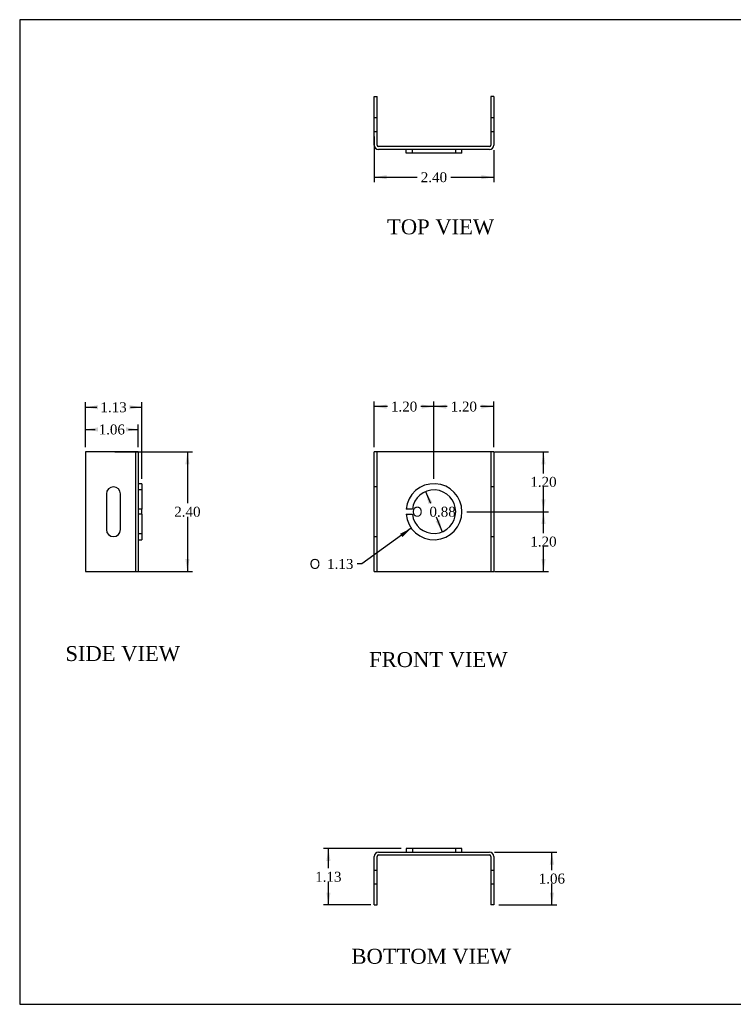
# Model space of a CAD drawing. Header units: inches. Extents: x 0.2 to 29.9, y -0.1 to 19.9.
# Tile 1 of 3: x 0.2 to 14.5, y 0.1 to 19.9. Entities that reach past the tile are written whole.
import ezdxf
from ezdxf.enums import TextEntityAlignment as Align
from ezdxf.lldxf.tags import DXFTag

# ---------------------------------------------------------------- set-up
doc = ezdxf.new("R2010")
doc.units = ezdxf.units.IN
doc.header["$MEASUREMENT"] = 0
doc.layers.add('COM55556-1', color=7, linetype='Continuous')
doc.layers.add('Default', color=7, linetype='Continuous')
doc.styles.add('SEACAD_Solid_Edge_ANSI1_Symbols', font='txt')
doc.styles.add('SEACAD_Times_New_Roman', font='times.ttf')
tags = doc.linetypes.add('HIDDEN2', pattern=[0.1875, 0.125, -0.0625]).pattern_tags.tags
tags[6:7] = [DXFTag(74, 4), DXFTag(75, 0), DXFTag(340, '0'), DXFTag(46, 0.0), DXFTag(50, 0.0), DXFTag(44, 0.0), DXFTag(45, 0.0)]
tags[4:5] = [DXFTag(74, 4), DXFTag(75, 0), DXFTag(340, '0'), DXFTag(46, 0.0), DXFTag(50, 0.0), DXFTag(44, 0.0), DXFTag(45, 0.0)]
doc.dimstyles.new('HAMMOND_(STH_-_42x28)', dxfattribs={"dimtxt": 0.2, "dimasz": 0.25, "dimexe": 0.1, "dimexo": 0.1, "dimgap": 0.05, "dimtad": 0, "dimtih": 1, "dimtoh": 1, "dimzin": 0, "dimdsep": 46, "dimtxsty": 'SEACAD_Times_New_Roman', "dimblk1": '_SE_FILLED', "dimblk2": '_SE_FILLED', "dimsah": 1, "dimcen": 0.1, "dimadec": 0, "dimazin": 0, "dimtfac": 0.8, "dimtofl": 0, "dimtmove": 0, "dimatfit": 3, "dimfxl": 1, "dimtolj": 1, "dimtzin": 0, "dimarcsym": 0})

# ---------------------------------------------------------------- blocks, each defined once
blk = doc.blocks.new('SE')
at = {"layer": 'COM55556-1', "color": 7, "linetype": 'Continuous'}
for p, q in [((7.295, 8.807), (7.295, 11.207)), ((7.381, 11.207), (7.295, 11.207)), ((9.609, 11.207), (7.381, 11.207)), ((9.695, 11.207), (9.609, 11.207)), ((9.695, 11.207), (9.695, 8.807)), ((8.061, 10.057), (7.935, 10.057)), ((7.935, 9.957), (8.061, 9.957)), ((7.295, 8.807), (7.381, 8.807)), ((7.381, 8.807), (9.609, 8.807)), ((9.609, 8.807), (9.695, 8.807))]:
    blk.add_line(p, q, dxfattribs=at)
at = {"layer": 'COM55556-1', "color": 7, "linetype": 'HIDDEN2'}
for p, q in [((7.352, 8.807), (7.352, 11.207)), ((9.638, 11.207), (9.638, 8.807)), ((7.352, 10.507), (7.295, 10.507)), ((9.695, 10.507), (9.638, 10.507)), ((7.295, 9.507), (7.352, 9.507)), ((9.638, 9.507), (9.695, 9.507))]:
    blk.add_line(p, q, dxfattribs=at)
at = {"layer": 'COM55556-1', "color": 7, "linetype": 'Continuous'}
for radius, start, end in [(0.563, 185.0997, 174.9003), (0.437, 186.5624, 173.4376)]:
    blk.add_arc((8.495, 10.007), radius, start, end, dxfattribs=at)
blk = doc.blocks.new('SE1')
at = {"layer": 'COM55556-1', "color": 7, "linetype": 'Continuous'}
for p, q in [((7.295, 17.37), (7.295, 18.346)), ((7.295, 18.346), (7.352, 18.346)), ((7.352, 17.37), (7.352, 18.346)), ((9.638, 18.346), (9.638, 17.37)), ((9.695, 18.346), (9.638, 18.346)), ((9.695, 18.346), (9.695, 17.37)), ((9.609, 17.341), (7.381, 17.341)), ((9.609, 17.284), (7.381, 17.284)), ((7.935, 17.212), (7.935, 17.284)), ((9.058, 17.212), (7.935, 17.212)), ((9.058, 17.212), (9.058, 17.284))]:
    blk.add_line(p, q, dxfattribs=at)
at = {"layer": 'COM55556-1', "color": 7, "linetype": 'HIDDEN2'}
for p, q in [((7.295, 17.924), (7.352, 17.924)), ((9.638, 17.924), (9.695, 17.924)), ((7.295, 17.643), (7.352, 17.643)), ((9.638, 17.643), (9.695, 17.643)), ((8.061, 17.212), (8.061, 17.284)), ((8.933, 17.212), (8.933, 17.284))]:
    blk.add_line(p, q, dxfattribs=at)
at = {"layer": 'COM55556-1', "color": 7, "linetype": 'Continuous'}
for centre, radius, start, end in [((7.381, 17.37), 0.086, 180, 270), ((7.381, 17.37), 0.029, 180, 270), ((9.609, 17.37), 0.029, 270, 360), ((9.609, 17.37), 0.086, 270, 360)]:
    blk.add_arc(centre, radius, start, end, dxfattribs=at)
blk = doc.blocks.new('SE2')
at = {"layer": 'COM55556-1', "color": 7, "linetype": 'Continuous'}
for p, q in [((7.381, 3.168), (9.609, 3.168)), ((9.058, 3.24), (7.935, 3.24)), ((7.935, 3.24), (7.935, 3.168)), ((9.058, 3.168), (9.058, 3.24)), ((7.295, 2.106), (7.295, 3.082)), ((7.352, 2.106), (7.352, 3.082)), ((7.381, 3.111), (9.609, 3.111)), ((9.638, 3.082), (9.638, 2.106)), ((9.695, 3.082), (9.695, 2.106)), ((7.295, 2.106), (7.352, 2.106)), ((9.695, 2.106), (9.638, 2.106))]:
    blk.add_line(p, q, dxfattribs=at)
at = {"layer": 'COM55556-1', "color": 7, "linetype": 'HIDDEN2'}
for p, q in [((8.061, 3.24), (8.061, 3.168)), ((8.933, 3.168), (8.933, 3.24)), ((7.295, 2.809), (7.352, 2.809)), ((9.638, 2.809), (9.695, 2.809)), ((7.295, 2.528), (7.352, 2.528)), ((9.638, 2.528), (9.695, 2.528))]:
    blk.add_line(p, q, dxfattribs=at)
at = {"layer": 'COM55556-1', "color": 7, "linetype": 'Continuous'}
for centre, radius, start, end in [((7.381, 3.082), 0.086, 90, 180), ((9.609, 3.082), 0.086, 0, 90), ((7.381, 3.082), 0.029, 90, 180), ((9.609, 3.082), 0.029, 0, 90)]:
    blk.add_arc(centre, radius, start, end, dxfattribs=at)
blk = doc.blocks.new('SE3')
at = {"layer": 'COM55556-1', "color": 7, "linetype": 'Continuous'}
for p, q in [((2.469, 11.207), (1.493, 11.207)), ((1.493, 11.207), (1.493, 8.807)), ((2.555, 11.207), (2.469, 11.207)), ((2.555, 11.207), (2.555, 8.807)), ((2.627, 10.569), (2.555, 10.569)), ((2.627, 10.569), (2.627, 10.057)), ((1.915, 10.366), (1.915, 9.647)), ((2.196, 9.647), (2.196, 10.366)), ((2.627, 10.057), (2.555, 10.057)), ((2.627, 9.957), (2.555, 9.957)), ((2.627, 9.957), (2.627, 10.057)), ((2.627, 9.957), (2.627, 9.444)), ((2.555, 9.444), (2.627, 9.444)), ((1.493, 8.807), (2.469, 8.807)), ((2.469, 8.807), (2.555, 8.807))]:
    blk.add_line(p, q, dxfattribs=at)
at = {"layer": 'COM55556-1', "color": 7, "linetype": 'HIDDEN2'}
for p, q in [((2.498, 11.207), (2.498, 8.807)), ((2.627, 10.444), (2.555, 10.444)), ((2.555, 9.569), (2.627, 9.569))]:
    blk.add_line(p, q, dxfattribs=at)
at = {"layer": 'COM55556-1', "color": 7, "linetype": 'Continuous'}
for centre, start, end in [((2.055, 10.366), 0, 180), ((2.055, 9.647), 180, 0)]:
    blk.add_arc(centre, 0.141, start, end, dxfattribs=at)
blk = doc.blocks.new('DMBLK7604')
at = {"layer": 'Default', "linetype": 'Continuous', "transparency": 16777216}
for points in [[(10.737, 9.757), (10.695, 10.007), (10.654, 9.757)], [(10.737, 9.057), (10.654, 9.057), (10.695, 8.807)]]:
    blk.add_hatch(color=7, dxfattribs=at).paths.add_polyline_path(points)
at = {"layer": 'Default', "color": 7, "linetype": 'Continuous', "transparency": 16777216}
for p, q in [((9.158, 10.007), (10.795, 10.007)), ((10.695, 9.577), (10.695, 10.007)), ((10.695, 8.807), (10.695, 9.307)), ((9.709, 8.807), (10.795, 8.807))]:
    blk.add_line(p, q, dxfattribs=at)
at = {"layer": 'Default', "color": 7, "linetype": 'Continuous', "transparency": 16777216, "style": 'SEACAD_Times_New_Roman'}
blk.add_text('1.20', height=0.2, dxfattribs=at).set_placement((10.43, 9.507), align=Align.TOP_LEFT)
blk = doc.blocks.new('_SE_FILLED')
at = {"color": 0}
blk.add_line((0, 0), (-1, 0), dxfattribs=at)
blk.add_solid([(0, 0), (-1, -0.1665), (-1, 0.1665), (0, 0)], dxfattribs=at)
blk = doc.blocks.new('DMBLK7605')
at = {"layer": 'Default', "linetype": 'Continuous', "transparency": 16777216}
for points in [[(10.737, 10.957), (10.695, 11.207), (10.654, 10.957)], [(10.737, 10.257), (10.654, 10.257), (10.695, 10.007)]]:
    blk.add_hatch(color=7, dxfattribs=at).paths.add_polyline_path(points)
at = {"layer": 'Default', "color": 7, "linetype": 'Continuous', "transparency": 16777216}
for p, q in [((9.709, 11.207), (10.795, 11.207)), ((10.695, 10.777), (10.695, 11.207)), ((10.695, 10.007), (10.695, 10.507)), ((9.158, 10.007), (10.795, 10.007))]:
    blk.add_line(p, q, dxfattribs=at)
at = {"layer": 'Default', "color": 7, "linetype": 'Continuous', "transparency": 16777216, "style": 'SEACAD_Times_New_Roman'}
blk.add_text('1.20', height=0.2, dxfattribs=at).set_placement((10.43, 10.707), align=Align.TOP_LEFT)
blk = doc.blocks.new('DMBLK7606')
at = {"layer": 'Default', "linetype": 'Continuous', "transparency": 16777216}
for points in [[(8.745, 12.161), (8.495, 12.119), (8.745, 12.077)], [(9.445, 12.161), (9.445, 12.077), (9.695, 12.119)]]:
    blk.add_hatch(color=7, dxfattribs=at).paths.add_polyline_path(points)
at = {"layer": 'Default', "color": 7, "linetype": 'Continuous', "transparency": 16777216}
for p, q in [((8.495, 10.669), (8.495, 12.219)), ((8.76, 12.119), (8.495, 12.119)), ((9.695, 12.119), (9.431, 12.119)), ((9.695, 11.307), (9.695, 12.219))]:
    blk.add_line(p, q, dxfattribs=at)
at = {"layer": 'Default', "color": 7, "linetype": 'Continuous', "transparency": 16777216, "style": 'SEACAD_Times_New_Roman'}
blk.add_text('1.20', height=0.2, dxfattribs=at).set_placement((8.83, 12.219), align=Align.TOP_LEFT)
blk = doc.blocks.new('DMBLK7607')
at = {"layer": 'Default', "linetype": 'Continuous', "transparency": 16777216}
for points in [[(7.545, 12.161), (7.295, 12.119), (7.545, 12.077)], [(8.245, 12.161), (8.245, 12.077), (8.495, 12.119)]]:
    blk.add_hatch(color=7, dxfattribs=at).paths.add_polyline_path(points)
at = {"layer": 'Default', "color": 7, "linetype": 'Continuous', "transparency": 16777216}
for p, q in [((7.295, 11.307), (7.295, 12.219)), ((7.56, 12.119), (7.295, 12.119)), ((8.495, 12.119), (8.231, 12.119)), ((8.495, 10.669), (8.495, 12.219))]:
    blk.add_line(p, q, dxfattribs=at)
at = {"layer": 'Default', "color": 7, "linetype": 'Continuous', "transparency": 16777216, "style": 'SEACAD_Times_New_Roman'}
blk.add_text('1.20', height=0.2, dxfattribs=at).set_placement((7.63, 12.219), align=Align.TOP_LEFT)
blk = doc.blocks.new('DMBLK7608')
at = {"layer": 'Default', "linetype": 'Continuous', "transparency": 16777216}
for points in [[(3.584, 10.957), (3.542, 11.207), (3.5, 10.957)], [(3.584, 9.057), (3.5, 9.057), (3.542, 8.807)]]:
    blk.add_hatch(color=7, dxfattribs=at).paths.add_polyline_path(points)
at = {"layer": 'Default', "color": 7, "linetype": 'Continuous', "transparency": 16777216}
for p, q in [((2.081, 11.207), (3.642, 11.207)), ((3.542, 11.207), (3.542, 10.177)), ((3.542, 9.907), (3.542, 8.807)), ((2.081, 8.807), (3.642, 8.807))]:
    blk.add_line(p, q, dxfattribs=at)
at = {"layer": 'Default', "color": 7, "linetype": 'Continuous', "transparency": 16777216, "style": 'SEACAD_Times_New_Roman'}
blk.add_text('2.40', height=0.2, dxfattribs=at).set_placement((3.277, 10.107), align=Align.TOP_LEFT)
blk = doc.blocks.new('DMBLK7609')
at = {"layer": 'Default', "linetype": 'Continuous', "transparency": 16777216}
for points in [[(7.545, 16.686), (7.545, 16.769), (7.295, 16.727)], [(9.445, 16.686), (9.695, 16.727), (9.445, 16.769)]]:
    blk.add_hatch(color=7, dxfattribs=at).paths.add_polyline_path(points)
at = {"layer": 'Default', "color": 7, "linetype": 'Continuous', "transparency": 16777216}
for p, q in [((7.295, 17.543), (7.295, 16.627)), ((9.695, 17.27), (9.695, 16.627)), ((7.295, 16.727), (8.16, 16.727)), ((8.831, 16.727), (9.695, 16.727))]:
    blk.add_line(p, q, dxfattribs=at)
at = {"layer": 'Default', "color": 7, "linetype": 'Continuous', "transparency": 16777216, "style": 'SEACAD_Times_New_Roman'}
blk.add_text('2.40', height=0.2, dxfattribs=at).set_placement((8.23, 16.827), align=Align.TOP_LEFT)
blk = doc.blocks.new('DMBLK7610')
at = {"layer": 'Default', "linetype": 'Continuous', "transparency": 16777216}
for points in [[(10.906, 2.918), (10.864, 3.168), (10.822, 2.918)], [(10.906, 2.356), (10.822, 2.356), (10.864, 2.106)]]:
    blk.add_hatch(color=7, dxfattribs=at).paths.add_polyline_path(points)
at = {"layer": 'Default', "color": 7, "linetype": 'Continuous', "transparency": 16777216}
for p, q in [((9.709, 3.168), (10.964, 3.168)), ((10.864, 2.807), (10.864, 3.168)), ((10.864, 2.106), (10.864, 2.537)), ((9.795, 2.106), (10.964, 2.106))]:
    blk.add_line(p, q, dxfattribs=at)
at = {"layer": 'Default', "color": 7, "linetype": 'Continuous', "transparency": 16777216, "style": 'SEACAD_Times_New_Roman'}
blk.add_text('1.06', height=0.2, dxfattribs=at).set_placement((10.599, 2.737), align=Align.TOP_LEFT)
blk = doc.blocks.new('DMBLK7611')
at = {"layer": 'Default', "linetype": 'Continuous', "transparency": 16777216}
for points in [[(6.333, 2.99), (6.416, 2.99), (6.375, 3.24)], [(6.333, 2.356), (6.375, 2.106), (6.416, 2.356)]]:
    blk.add_hatch(color=7, dxfattribs=at).paths.add_polyline_path(points)
at = {"layer": 'Default', "color": 7, "linetype": 'Continuous', "transparency": 16777216}
for p, q in [((7.835, 3.24), (6.275, 3.24)), ((6.375, 2.843), (6.375, 3.24)), ((6.375, 2.106), (6.375, 2.573)), ((7.224, 2.106), (6.275, 2.106))]:
    blk.add_line(p, q, dxfattribs=at)
at = {"layer": 'Default', "color": 7, "linetype": 'Continuous', "transparency": 16777216, "style": 'SEACAD_Times_New_Roman'}
blk.add_text('1.13', height=0.2, dxfattribs=at).set_placement((6.109, 2.773), align=Align.TOP_LEFT)
blk = doc.blocks.new('DMBLK7612')
at = {"layer": 'Default', "linetype": 'Continuous', "transparency": 16777216}
for points in [[(1.743, 11.701), (1.493, 11.659), (1.743, 11.618)], [(2.305, 11.701), (2.305, 11.618), (2.555, 11.659)]]:
    blk.add_hatch(color=7, dxfattribs=at).paths.add_polyline_path(points)
at = {"layer": 'Default', "color": 7, "linetype": 'Continuous', "transparency": 16777216}
for p, q in [((1.493, 11.307), (1.493, 11.759)), ((2.555, 11.307), (2.555, 11.759)), ((1.493, 11.659), (1.688, 11.659)), ((2.359, 11.659), (2.555, 11.659))]:
    blk.add_line(p, q, dxfattribs=at)
at = {"layer": 'Default', "color": 7, "linetype": 'Continuous', "transparency": 16777216, "style": 'SEACAD_Times_New_Roman'}
blk.add_text('1.06', height=0.2, dxfattribs=at).set_placement((1.758, 11.759), align=Align.TOP_LEFT)
blk = doc.blocks.new('DMBLK7613')
at = {"layer": 'Default', "linetype": 'Continuous', "transparency": 16777216}
for points in [[(1.743, 12.147), (1.493, 12.106), (1.743, 12.064)], [(2.377, 12.147), (2.377, 12.064), (2.627, 12.106)]]:
    blk.add_hatch(color=7, dxfattribs=at).paths.add_polyline_path(points)
at = {"layer": 'Default', "color": 7, "linetype": 'Continuous', "transparency": 16777216}
for p, q in [((1.493, 11.307), (1.493, 12.206)), ((1.493, 12.106), (1.724, 12.106)), ((2.395, 12.106), (2.627, 12.106)), ((2.627, 10.669), (2.627, 12.206))]:
    blk.add_line(p, q, dxfattribs=at)
at = {"layer": 'Default', "color": 7, "linetype": 'Continuous', "transparency": 16777216, "style": 'SEACAD_Times_New_Roman'}
blk.add_text('1.13', height=0.2, dxfattribs=at).set_placement((1.794, 12.206), align=Align.TOP_LEFT)
blk = doc.blocks.new('DMBLK7618')
at = {"layer": 'Default', "linetype": 'Continuous', "transparency": 16777216}
blk.add_hatch(color=7, dxfattribs=at).paths.add_polyline_path([(7.862, 9.496), (8.04, 9.677), (7.813, 9.563)])
at = {"layer": 'Default', "color": 7, "linetype": 'Continuous', "transparency": 16777216}
for p, q in [((8.04, 9.677), (7.049, 8.958)), ((7.049, 8.958), (6.949, 8.958))]:
    blk.add_line(p, q, dxfattribs=at)
for s, style, p in [('O', 'SEACAD_Solid_Edge_ANSI1_Symbols', (6, 9.058)), ('1.13', 'SEACAD_Times_New_Roman', (6.348, 9.058))]:
    blk.add_text(s, height=0.2, dxfattribs=dict(at, style=style)).set_placement(p, align=Align.TOP_LEFT)
blk = doc.blocks.new('DMBLK7619')
at = {"layer": 'Default', "linetype": 'Continuous', "transparency": 16777216}
for points in [[(8.462, 10.196), (8.328, 10.411), (8.385, 10.164)], [(8.605, 9.85), (8.528, 9.818), (8.662, 9.603)]]:
    blk.add_hatch(color=7, dxfattribs=at).paths.add_polyline_path(points)
at = {"layer": 'Default', "color": 7, "linetype": 'Continuous', "transparency": 16777216}
for p, q in [((8.328, 10.411), (8.425, 10.177)), ((8.537, 9.907), (8.662, 9.603))]:
    blk.add_line(p, q, dxfattribs=at)
for s, style, p in [('O', 'SEACAD_Solid_Edge_ANSI1_Symbols', (8.056, 10.107)), ('0.88', 'SEACAD_Times_New_Roman', (8.404, 10.107))]:
    blk.add_text(s, height=0.2, dxfattribs=dict(at, style=style)).set_placement(p, align=Align.TOP_LEFT)
blk = doc.blocks.new('BORDER')
at = {"layer": 'Default', "color": 7, "linetype": 'Continuous'}
for p, q in [((0, 27.86), (-41.86, 27.86)), ((-41.86, 27.86), (-41.86, 0)), ((-41.86, 0), (0, 0))]:
    blk.add_line(p, q, dxfattribs=at)

msp = doc.modelspace()

# ---------------------------------------------------------------- block references
at = {"layer": 'Default', "color": 7, "xscale": 0.71, "yscale": 0.71, "zscale": 0.71}
msp.add_blockref('BORDER', (29.893, 0.111), dxfattribs=at)
at = {"layer": 'Default'}
for name in ['SE1', 'SE3', 'SE', 'SE2']:
    msp.add_blockref(name, (0, 0), dxfattribs=at)

# ---------------------------------------------------------------- texts
at = {"layer": 'Default', "color": 7, "linetype": 'Continuous', "style": 'SEACAD_Times_New_Roman'}
for s, p in [('TOP VIEW', (7.553, 15.88)), ('SIDE VIEW', (1.091, 7.308)), ('FRONT VIEW', (7.192, 7.186)), ('BOTTOM VIEW', (6.838, 1.226))]:
    msp.add_text(s, height=0.3, dxfattribs=at).set_placement(p, align=Align.TOP_LEFT)

# ---------------------------------------------------------------- dimensions: what is measured, and where the dimension line sits
at = {"layer": 'Default', "color": 7, "linetype": 'Continuous'}
for base, p1, p2, picture, middle in [((9.695, 16.727), (7.295, 17.643), (9.695, 17.37), 'DMBLK7609', (8.495, 16.727)), ((2.627, 12.106), (1.493, 11.207), (2.627, 10.569), 'DMBLK7613', (2.06, 12.106)), ((7.295, 12.119), (8.495, 10.569), (7.295, 11.207), 'DMBLK7607', (7.895, 12.119)), ((8.495, 12.119), (9.695, 11.207), (8.495, 10.569), 'DMBLK7606', (9.095, 12.119))]:
    dim = msp.add_linear_dim(base=base, p1=p1, p2=p2, text='\\A1;<>', dimstyle='HAMMOND_(STH_-_42x28)', dxfattribs=at)
    dim.commit()
    dim.dimension.update_dxf_attribs({"geometry": picture, "text_midpoint": middle, "dimtype": 160})
for base, p1, p2, angle, picture, middle, dimtype in [((1.493, 11.659), (1.493, 11.207), (2.555, 11.207), 0, 'DMBLK7612', (2.024, 11.659), 161), ((3.542, 11.207), (1.981, 11.207), (1.981, 8.807), 270, 'DMBLK7608', (3.542, 10.007), 161), ((10.695, 11.207), (9.058, 10.007), (9.609, 11.207), 90, 'DMBLK7605', (10.695, 10.607), 160), ((10.695, 10.007), (7.381, 8.807), (9.058, 10.007), 90, 'DMBLK7604', (10.695, 9.407), 160), ((6.375, 3.24), (7.324, 2.106), (7.935, 3.24), 90, 'DMBLK7611', (6.375, 2.673), 160), ((10.864, 3.168), (9.695, 2.106), (9.609, 3.168), 90, 'DMBLK7610', (10.864, 2.637), 160)]:
    dim = msp.add_linear_dim(base=base, p1=p1, p2=p2, angle=angle, text='\\A1;<>', dimstyle='HAMMOND_(STH_-_42x28)', dxfattribs=at)
    dim.commit()
    dim.dimension.update_dxf_attribs({"geometry": picture, "text_midpoint": middle, "dimtype": dimtype})
dim = msp.add_diameter_dim_2p(p1=(8.950524, 10.337346), p2=(8.040027, 9.676573), text='\\A1;<>', dimstyle='HAMMOND_(STH_-_42x28)', dxfattribs=at)
dim.commit()
dim.dimension.update_dxf_attribs({"geometry": 'DMBLK7618', "text_midpoint": (6.949292, 8.957568), "dimtype": 163})
dim = msp.add_diameter_dim_2p(p1=(8.32811, 10.41126), p2=(8.66244, 9.60265), text='\\A1;<>', dimstyle='HAMMOND_(STH_-_42x28)', override={"dimtofl": 1, "dimtmove": 1}, dxfattribs=at)
dim.commit()
dim.dimension.update_dxf_attribs({"geometry": 'DMBLK7619', "text_midpoint": (8.49528, 10.00696), "dimtype": 163})

doc.saveas('drawing.dxf')
